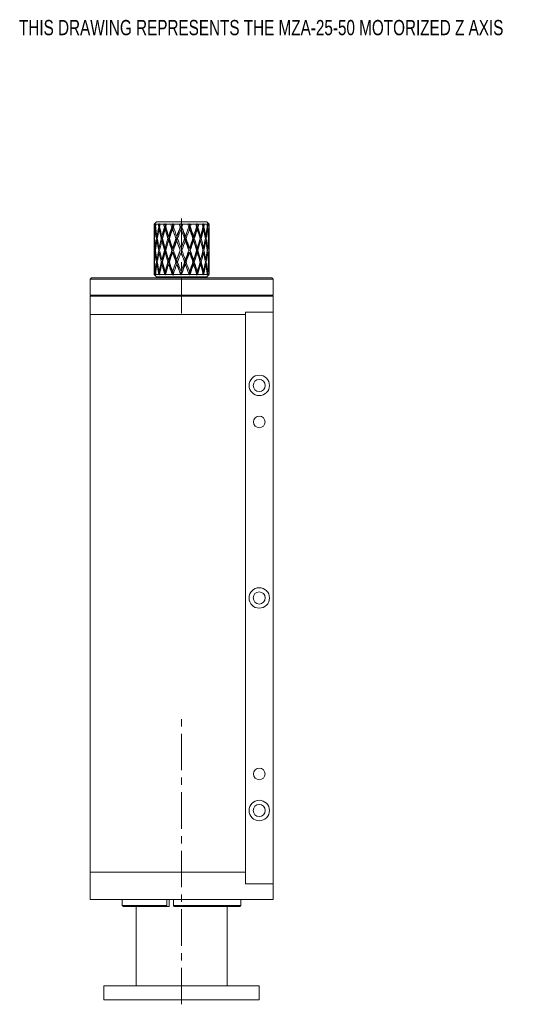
# Model space of a CAD drawing. Header units: inches. Extents: x 4.5 to 31.8, y 1.9 to 21.
# Tile 8 of 9: x 18.1 to 24.9, y 6.1 to 19.6. Entities that reach past the tile are written whole.
import ezdxf

# ---------------------------------------------------------------- set-up
doc = ezdxf.new("R2010")
doc.units = ezdxf.units.IN
doc.header["$MEASUREMENT"] = 0
doc.linetypes.add('CENTERX2', pattern=[0.8, 0.5, -0.1, 0.1, -0.1])
doc.styles.add('SLDTEXTSTYLE0', font='TXT', dxfattribs={"width": 0.75})

msp = doc.modelspace()

# ---------------------------------------------------------------- linework, layer by layer
at = {"color": 7, "linetype": 'CENTERX2', "lineweight": 0}
for p, q in [((20.277, 15.537), (20.277, 16.899)), ((20.277, 6.091), (20.277, 10.056))]:
    msp.add_line(p, q, dxfattribs=at)
at = {"color": 7, "linetype": 'Continuous', "lineweight": 15}
for p, q in [((19.906, 16.763), (19.902, 16.758)), ((19.906, 16.763), (19.902, 16.758)), ((19.912, 16.758), (19.902, 16.758)), ((19.902, 16.758), (19.902, 16.741)), ((19.902, 16.748), (19.902, 16.748)), ((19.933, 16.789), (19.906, 16.762)), ((19.912, 16.758), (19.92, 16.763)), ((19.912, 16.741), (19.912, 16.758)), ((19.912, 16.741), (19.918, 16.716)), ((19.918, 16.716), (19.914, 16.719)), ((19.916, 16.758), (19.92, 16.763)), ((19.919, 16.758), (19.916, 16.758)), ((19.918, 16.748), (19.924, 16.743)), ((19.918, 16.716), (19.924, 16.74)), ((19.924, 16.763), (19.919, 16.758)), ((19.924, 16.763), (19.924, 16.758)), ((19.958, 16.758), (19.924, 16.758)), ((19.924, 16.758), (19.924, 16.741)), ((19.933, 16.789), (20.068, 16.789)), ((19.958, 16.758), (19.968, 16.763)), ((19.958, 16.741), (19.958, 16.758)), ((19.958, 16.741), (19.965, 16.716)), ((19.965, 16.716), (19.962, 16.719)), ((19.965, 16.716), (19.974, 16.743)), ((19.966, 16.758), (19.968, 16.763)), ((19.971, 16.758), (19.966, 16.758)), ((19.968, 16.748), (19.974, 16.743)), ((19.974, 16.743), (19.969, 16.69)), ((19.976, 16.763), (19.971, 16.758)), ((19.976, 16.763), (19.974, 16.743)), ((19.974, 16.684), (19.974, 16.743)), ((19.976, 16.725), (19.974, 16.743)), ((19.976, 16.763), (19.98, 16.758)), ((20.034, 16.758), (19.98, 16.758)), ((19.98, 16.758), (19.98, 16.741)), ((20.054, 16.743), (20.026, 16.611)), ((20.034, 16.758), (20.047, 16.763)), ((20.034, 16.741), (20.034, 16.758)), ((20.034, 16.741), (20.043, 16.716)), ((20.043, 16.716), (20.041, 16.719)), ((20.043, 16.716), (20.054, 16.743)), ((20.047, 16.758), (20.047, 16.763)), ((20.052, 16.758), (20.047, 16.758)), ((20.05, 16.748), (20.054, 16.743)), ((20.058, 16.763), (20.052, 16.758)), ((20.058, 16.763), (20.054, 16.743)), ((20.054, 16.684), (20.054, 16.743)), ((20.059, 16.721), (20.054, 16.743)), ((20.058, 16.763), (20.066, 16.758)), ((20.134, 16.758), (20.066, 16.758)), ((20.066, 16.758), (20.066, 16.741)), ((20.068, 16.789), (20.62, 16.789)), ((20.155, 16.743), (20.109, 16.582)), ((20.134, 16.758), (20.148, 16.763)), ((20.134, 16.741), (20.134, 16.758)), ((20.134, 16.741), (20.143, 16.716)), ((20.143, 16.716), (20.142, 16.719)), ((20.143, 16.716), (20.155, 16.743)), ((20.149, 16.758), (20.148, 16.763)), ((20.156, 16.758), (20.149, 16.758)), ((20.153, 16.748), (20.155, 16.743)), ((20.161, 16.763), (20.155, 16.743)), ((20.155, 16.684), (20.155, 16.743)), ((20.163, 16.719), (20.155, 16.743)), ((20.161, 16.763), (20.156, 16.758)), ((20.161, 16.763), (20.172, 16.758)), ((20.248, 16.758), (20.172, 16.758)), ((20.172, 16.758), (20.172, 16.741)), ((20.268, 16.743), (20.213, 16.582)), ((20.248, 16.758), (20.261, 16.763)), ((20.248, 16.741), (20.248, 16.758)), ((20.257, 16.716), (20.268, 16.743)), ((20.257, 16.716), (20.257, 16.719)), ((20.265, 16.758), (20.261, 16.763)), ((20.268, 16.743), (20.261, 16.763)), ((20.272, 16.758), (20.265, 16.758)), ((20.275, 16.763), (20.268, 16.743)), ((20.268, 16.748), (20.268, 16.743)), ((20.324, 16.582), (20.268, 16.743)), ((20.28, 16.716), (20.268, 16.743)), ((20.268, 16.69), (20.268, 16.743)), ((20.275, 16.763), (20.272, 16.758)), ((20.275, 16.763), (20.288, 16.758)), ((20.28, 16.716), (20.279, 16.719)), ((20.365, 16.758), (20.288, 16.758)), ((20.288, 16.758), (20.288, 16.741)), ((20.383, 16.743), (20.324, 16.582)), ((20.365, 16.758), (20.376, 16.763)), ((20.365, 16.741), (20.365, 16.758)), ((20.373, 16.716), (20.383, 16.743)), ((20.373, 16.716), (20.374, 16.719)), ((20.381, 16.758), (20.376, 16.763)), ((20.383, 16.743), (20.376, 16.763)), ((20.388, 16.758), (20.381, 16.758)), ((20.39, 16.763), (20.383, 16.743)), ((20.385, 16.748), (20.383, 16.743)), ((20.383, 16.685), (20.383, 16.743)), ((20.43, 16.582), (20.383, 16.743)), ((20.394, 16.716), (20.383, 16.743)), ((20.39, 16.763), (20.388, 16.758)), ((20.39, 16.763), (20.403, 16.758)), ((20.394, 16.716), (20.395, 16.719)), ((20.474, 16.758), (20.403, 16.758)), ((20.403, 16.758), (20.403, 16.741)), ((20.474, 16.741), (20.474, 16.758)), ((20.486, 16.743), (20.48, 16.721)), ((20.487, 16.758), (20.482, 16.763)), ((20.486, 16.743), (20.482, 16.763)), ((20.486, 16.743), (20.49, 16.748)), ((20.486, 16.743), (20.486, 16.684)), ((20.486, 16.743), (20.498, 16.716)), ((20.519, 16.593), (20.486, 16.743)), ((20.493, 16.758), (20.487, 16.758)), ((20.493, 16.763), (20.506, 16.758)), ((20.493, 16.763), (20.493, 16.758)), ((20.498, 16.716), (20.506, 16.741)), ((20.499, 16.719), (20.498, 16.716)), ((20.563, 16.758), (20.506, 16.758)), ((20.506, 16.758), (20.506, 16.741)), ((20.563, 16.758), (20.567, 16.763)), ((20.563, 16.741), (20.563, 16.758)), ((20.573, 16.758), (20.567, 16.763)), ((20.569, 16.743), (20.567, 16.763)), ((20.569, 16.743), (20.567, 16.725)), ((20.569, 16.743), (20.575, 16.748)), ((20.569, 16.743), (20.569, 16.684)), ((20.577, 16.683), (20.569, 16.743)), ((20.569, 16.743), (20.579, 16.716)), ((20.577, 16.758), (20.573, 16.758)), ((20.576, 16.763), (20.587, 16.758)), ((20.576, 16.763), (20.577, 16.758)), ((20.579, 16.716), (20.587, 16.741)), ((20.582, 16.719), (20.579, 16.716)), ((20.624, 16.758), (20.587, 16.758)), ((20.587, 16.758), (20.587, 16.741)), ((20.647, 16.762), (20.62, 16.789)), ((20.629, 16.758), (20.624, 16.763)), ((20.624, 16.758), (20.624, 16.763)), ((20.624, 16.743), (20.624, 16.763)), ((20.624, 16.741), (20.624, 16.758)), ((20.631, 16.748), (20.624, 16.743)), ((20.624, 16.738), (20.624, 16.743)), ((20.624, 16.739), (20.624, 16.743)), ((20.624, 16.738), (20.624, 16.743)), ((20.631, 16.716), (20.624, 16.743)), ((20.625, 16.684), (20.624, 16.702)), ((20.624, 16.684), (20.624, 16.699)), ((20.628, 16.763), (20.637, 16.758)), ((20.628, 16.763), (20.632, 16.758)), ((20.632, 16.758), (20.629, 16.758)), ((20.631, 16.716), (20.637, 16.741)), ((20.631, 16.716), (20.634, 16.719)), ((20.651, 16.758), (20.637, 16.758)), ((20.637, 16.758), (20.637, 16.741)), ((20.647, 16.763), (20.651, 16.758)), ((20.647, 16.763), (20.652, 16.758)), ((20.651, 16.758), (20.647, 16.763)), ((20.651, 16.758), (20.647, 16.763)), ((20.652, 16.758), (20.651, 16.758)), ((20.651, 16.741), (20.651, 16.758)), ((20.652, 16.748), (20.651, 16.748)), ((20.651, 16.748), (20.651, 16.741)), ((20.651, 16.735), (20.651, 16.741)), ((20.651, 16.719), (20.652, 16.719)), ((19.902, 16.69), (19.902, 16.69)), ((19.902, 16.668), (19.902, 16.453)), ((19.907, 16.561), (19.904, 16.562)), ((19.905, 16.591), (19.908, 16.59)), ((19.918, 16.69), (19.924, 16.684)), ((19.924, 16.684), (19.924, 16.692)), ((19.924, 16.684), (19.927, 16.669)), ((19.944, 16.557), (19.934, 16.562)), ((19.939, 16.591), (19.948, 16.587)), ((19.944, 16.589), (19.946, 16.577)), ((19.968, 16.69), (19.974, 16.684)), ((19.974, 16.684), (20.012, 16.554)), ((20.012, 16.554), (19.998, 16.562)), ((20.006, 16.591), (20.019, 16.583)), ((20.012, 16.554), (20.014, 16.56)), ((20.05, 16.69), (20.054, 16.684)), ((20.054, 16.684), (20.098, 16.554)), ((20.109, 16.582), (20.065, 16.43)), ((20.098, 16.554), (20.09, 16.562)), ((20.098, 16.554), (20.109, 16.582)), ((20.099, 16.591), (20.109, 16.582)), ((20.109, 16.563), (20.109, 16.582)), ((20.112, 16.572), (20.109, 16.582)), ((20.109, 16.524), (20.109, 16.561)), ((20.153, 16.69), (20.155, 16.684)), ((20.155, 16.684), (20.203, 16.554)), ((20.213, 16.582), (20.161, 16.43)), ((20.203, 16.554), (20.199, 16.562)), ((20.203, 16.554), (20.213, 16.582)), ((20.21, 16.591), (20.213, 16.582)), ((20.213, 16.524), (20.213, 16.582)), ((20.221, 16.563), (20.213, 16.582)), ((20.324, 16.582), (20.269, 16.43)), ((20.314, 16.554), (20.324, 16.582)), ((20.314, 16.554), (20.316, 16.562)), ((20.327, 16.591), (20.324, 16.582)), ((20.324, 16.525), (20.324, 16.582)), ((20.377, 16.43), (20.324, 16.582)), ((20.335, 16.554), (20.324, 16.582)), ((20.335, 16.554), (20.338, 16.562)), ((20.427, 16.571), (20.43, 16.582)), ((20.439, 16.591), (20.43, 16.582)), ((20.43, 16.524), (20.43, 16.582)), ((20.476, 16.43), (20.43, 16.582)), ((20.441, 16.554), (20.43, 16.582)), ((20.441, 16.554), (20.486, 16.684)), ((20.441, 16.554), (20.449, 16.562)), ((20.486, 16.684), (20.49, 16.69)), ((20.522, 16.583), (20.536, 16.591)), ((20.528, 16.563), (20.531, 16.554)), ((20.531, 16.554), (20.569, 16.684)), ((20.544, 16.562), (20.531, 16.554)), ((20.569, 16.684), (20.575, 16.69)), ((20.607, 16.591), (20.597, 16.586)), ((20.6, 16.573), (20.603, 16.589)), ((20.601, 16.556), (20.612, 16.562)), ((20.617, 16.652), (20.624, 16.684)), ((20.631, 16.69), (20.624, 16.684)), ((20.646, 16.591), (20.641, 16.589)), ((20.643, 16.56), (20.647, 16.562)), ((20.652, 16.69), (20.65, 16.689)), ((20.652, 16.453), (20.652, 16.668)), ((19.902, 16.43), (19.902, 16.43)), ((19.905, 16.533), (19.909, 16.531)), ((19.924, 16.43), (19.918, 16.43)), ((19.939, 16.533), (19.95, 16.528)), ((19.981, 16.43), (19.968, 16.43)), ((19.977, 16.43), (19.979, 16.42)), ((20.006, 16.533), (20.021, 16.524)), ((20.015, 16.555), (20.01, 16.53)), ((20.021, 16.524), (20.021, 16.534)), ((20.021, 16.524), (20.056, 16.401)), ((20.065, 16.43), (20.05, 16.43)), ((20.099, 16.533), (20.109, 16.524)), ((20.109, 16.524), (20.151, 16.401)), ((20.161, 16.43), (20.153, 16.43)), ((20.21, 16.533), (20.213, 16.524)), ((20.213, 16.524), (20.258, 16.401)), ((20.269, 16.43), (20.268, 16.43)), ((20.377, 16.43), (20.385, 16.43)), ((20.388, 16.401), (20.43, 16.524)), ((20.439, 16.533), (20.43, 16.524)), ((20.476, 16.43), (20.49, 16.43)), ((20.485, 16.401), (20.522, 16.524)), ((20.522, 16.539), (20.522, 16.524)), ((20.522, 16.524), (20.536, 16.533)), ((20.533, 16.531), (20.527, 16.558)), ((20.562, 16.43), (20.575, 16.43)), ((20.565, 16.416), (20.568, 16.43)), ((20.607, 16.533), (20.595, 16.527)), ((20.595, 16.527), (20.595, 16.528)), ((20.623, 16.43), (20.631, 16.43)), ((20.646, 16.533), (20.641, 16.531)), ((20.651, 16.43), (20.652, 16.43)), ((19.902, 16.372), (19.902, 16.372)), ((19.902, 16.349), (19.902, 16.134)), ((19.921, 16.401), (19.915, 16.401)), ((19.924, 16.372), (19.918, 16.372)), ((19.975, 16.401), (19.962, 16.401)), ((19.981, 16.372), (19.968, 16.372)), ((19.979, 16.381), (19.977, 16.372)), ((20.056, 16.401), (20.021, 16.278)), ((20.056, 16.401), (20.041, 16.401)), ((20.065, 16.372), (20.05, 16.372)), ((20.065, 16.372), (20.109, 16.219)), ((20.151, 16.401), (20.109, 16.278)), ((20.151, 16.401), (20.143, 16.401)), ((20.161, 16.372), (20.153, 16.372)), ((20.161, 16.372), (20.213, 16.219)), ((20.258, 16.401), (20.213, 16.278)), ((20.258, 16.401), (20.258, 16.401)), ((20.269, 16.372), (20.268, 16.372)), ((20.269, 16.372), (20.324, 16.219)), ((20.324, 16.219), (20.377, 16.372)), ((20.377, 16.372), (20.385, 16.372)), ((20.43, 16.278), (20.388, 16.401)), ((20.388, 16.401), (20.395, 16.401)), ((20.43, 16.219), (20.476, 16.372)), ((20.476, 16.372), (20.49, 16.372)), ((20.522, 16.278), (20.485, 16.401)), ((20.485, 16.401), (20.499, 16.401)), ((20.562, 16.372), (20.575, 16.372)), ((20.568, 16.372), (20.565, 16.386)), ((20.568, 16.401), (20.581, 16.401)), ((20.623, 16.372), (20.631, 16.372)), ((20.627, 16.401), (20.634, 16.401)), ((20.651, 16.401), (20.652, 16.401)), ((20.651, 16.372), (20.652, 16.372)), ((20.652, 16.134), (20.652, 16.349)), ((19.904, 16.24), (19.907, 16.241)), ((19.909, 16.27), (19.905, 16.269)), ((19.908, 16.212), (19.905, 16.21)), ((19.934, 16.24), (19.944, 16.245)), ((19.95, 16.274), (19.939, 16.269)), ((19.948, 16.215), (19.939, 16.21)), ((19.946, 16.224), (19.944, 16.213)), ((20.012, 16.248), (19.974, 16.118)), ((19.998, 16.24), (20.012, 16.248)), ((20.021, 16.278), (20.006, 16.269)), ((20.019, 16.218), (20.006, 16.21)), ((20.01, 16.271), (20.015, 16.246)), ((20.014, 16.242), (20.012, 16.248)), ((20.021, 16.268), (20.021, 16.278)), ((20.026, 16.191), (20.053, 16.063)), ((20.098, 16.248), (20.054, 16.118)), ((20.09, 16.24), (20.098, 16.248)), ((20.109, 16.219), (20.098, 16.248)), ((20.109, 16.278), (20.099, 16.269)), ((20.109, 16.219), (20.099, 16.21)), ((20.109, 16.24), (20.109, 16.278)), ((20.109, 16.219), (20.109, 16.239)), ((20.109, 16.219), (20.112, 16.23)), ((20.109, 16.219), (20.154, 16.063)), ((20.203, 16.248), (20.155, 16.118)), ((20.199, 16.24), (20.203, 16.248)), ((20.213, 16.219), (20.203, 16.248)), ((20.213, 16.278), (20.21, 16.269)), ((20.213, 16.219), (20.21, 16.21)), ((20.213, 16.219), (20.213, 16.278)), ((20.213, 16.219), (20.221, 16.239)), ((20.213, 16.219), (20.267, 16.063)), ((20.27, 16.063), (20.324, 16.219)), ((20.324, 16.219), (20.314, 16.248)), ((20.316, 16.24), (20.314, 16.248)), ((20.324, 16.219), (20.324, 16.276)), ((20.324, 16.219), (20.335, 16.248)), ((20.324, 16.219), (20.327, 16.21)), ((20.324, 16.219), (20.381, 16.063)), ((20.338, 16.24), (20.335, 16.248)), ((20.384, 16.063), (20.43, 16.219)), ((20.43, 16.219), (20.427, 16.231)), ((20.43, 16.219), (20.43, 16.278)), ((20.43, 16.278), (20.439, 16.269)), ((20.43, 16.219), (20.441, 16.248)), ((20.43, 16.219), (20.439, 16.21)), ((20.449, 16.24), (20.441, 16.248)), ((20.486, 16.118), (20.441, 16.248)), ((20.487, 16.063), (20.519, 16.208)), ((20.522, 16.278), (20.522, 16.263)), ((20.536, 16.269), (20.522, 16.278)), ((20.536, 16.21), (20.522, 16.219)), ((20.527, 16.244), (20.533, 16.271)), ((20.531, 16.248), (20.528, 16.238)), ((20.531, 16.248), (20.544, 16.24)), ((20.569, 16.118), (20.531, 16.248)), ((20.595, 16.275), (20.607, 16.269)), ((20.595, 16.274), (20.595, 16.275)), ((20.597, 16.215), (20.607, 16.21)), ((20.603, 16.212), (20.6, 16.229)), ((20.612, 16.24), (20.601, 16.245)), ((20.641, 16.271), (20.646, 16.269)), ((20.641, 16.212), (20.646, 16.21)), ((20.647, 16.24), (20.643, 16.241)), ((19.042, 16.022), (19.027, 16.007)), ((19.042, 16.022), (21.512, 16.022)), ((19.902, 16.112), (19.902, 16.112)), ((19.903, 16.069), (19.902, 16.071)), ((19.902, 16.071), (19.913, 16.071)), ((19.903, 16.069), (19.906, 16.066)), ((19.906, 16.066), (19.933, 16.039)), ((19.909, 16.063), (19.909, 16.064)), ((19.913, 16.071), (19.914, 16.069)), ((19.914, 16.083), (19.918, 16.085)), ((19.918, 16.085), (19.914, 16.069)), ((19.923, 16.064), (19.914, 16.069)), ((19.924, 16.118), (19.918, 16.112)), ((19.923, 16.064), (19.918, 16.085)), ((19.924, 16.069), (19.922, 16.071)), ((19.922, 16.071), (19.96, 16.071)), ((19.923, 16.064), (19.924, 16.063)), ((19.927, 16.132), (19.924, 16.118)), ((19.924, 16.109), (19.924, 16.118)), ((19.924, 16.069), (19.924, 16.064)), ((19.924, 16.064), (19.924, 16.063)), ((19.925, 16.063), (19.924, 16.064)), ((19.925, 16.063), (19.924, 16.064)), ((19.924, 16.064), (19.924, 16.064)), ((20.62, 16.039), (19.933, 16.039)), ((19.965, 16.085), (19.96, 16.069)), ((19.96, 16.071), (19.96, 16.069)), ((19.972, 16.064), (19.96, 16.069)), ((19.962, 16.083), (19.965, 16.085)), ((19.972, 16.064), (19.965, 16.085)), ((19.974, 16.118), (19.968, 16.112)), ((19.969, 16.112), (19.974, 16.063)), ((19.972, 16.064), (19.974, 16.063)), ((19.974, 16.064), (19.974, 16.118)), ((19.974, 16.064), (19.974, 16.063)), ((19.975, 16.063), (19.974, 16.064)), ((19.975, 16.064), (19.976, 16.076)), ((19.979, 16.069), (19.975, 16.064)), ((19.975, 16.063), (19.975, 16.064)), ((19.979, 16.069), (19.978, 16.071)), ((19.978, 16.071), (20.037, 16.071)), ((20.043, 16.085), (20.037, 16.069)), ((20.037, 16.071), (20.037, 16.069)), ((20.052, 16.064), (20.037, 16.069)), ((20.037, 16.039), (20.037, 16.022)), ((20.041, 16.083), (20.043, 16.085)), ((20.052, 16.064), (20.043, 16.085)), ((20.054, 16.118), (20.05, 16.112)), ((20.052, 16.064), (20.053, 16.063)), ((20.054, 16.064), (20.053, 16.063)), ((20.054, 16.064), (20.054, 16.118)), ((20.055, 16.063), (20.054, 16.064)), ((20.055, 16.064), (20.059, 16.08)), ((20.064, 16.069), (20.055, 16.064)), ((20.055, 16.063), (20.055, 16.064)), ((20.064, 16.069), (20.062, 16.071)), ((20.062, 16.071), (20.138, 16.071)), ((20.143, 16.085), (20.138, 16.069)), ((20.138, 16.071), (20.138, 16.069)), ((20.153, 16.064), (20.138, 16.069)), ((20.142, 16.083), (20.143, 16.085)), ((20.153, 16.064), (20.143, 16.085)), ((20.155, 16.118), (20.153, 16.112)), ((20.153, 16.064), (20.154, 16.063)), ((20.155, 16.064), (20.154, 16.063)), ((20.155, 16.064), (20.155, 16.118)), ((20.157, 16.063), (20.155, 16.064)), ((20.157, 16.064), (20.163, 16.082)), ((20.157, 16.063), (20.157, 16.064)), ((20.169, 16.069), (20.168, 16.071)), ((20.168, 16.071), (20.252, 16.071)), ((20.252, 16.071), (20.252, 16.069)), ((20.266, 16.064), (20.252, 16.069)), ((20.266, 16.064), (20.257, 16.085)), ((20.257, 16.083), (20.257, 16.085)), ((20.266, 16.064), (20.267, 16.063)), ((20.268, 16.064), (20.267, 16.063)), ((20.268, 16.064), (20.268, 16.112)), ((20.27, 16.063), (20.268, 16.064)), ((20.27, 16.063), (20.271, 16.064)), ((20.271, 16.064), (20.28, 16.085)), ((20.285, 16.069), (20.271, 16.064)), ((20.279, 16.083), (20.28, 16.085)), ((20.285, 16.069), (20.284, 16.071)), ((20.284, 16.071), (20.369, 16.071)), ((20.369, 16.071), (20.368, 16.069)), ((20.381, 16.064), (20.368, 16.069)), ((20.381, 16.064), (20.373, 16.085)), ((20.374, 16.083), (20.373, 16.085)), ((20.381, 16.064), (20.381, 16.063)), ((20.383, 16.064), (20.381, 16.063)), ((20.383, 16.064), (20.383, 16.117)), ((20.384, 16.063), (20.383, 16.064)), ((20.384, 16.063), (20.385, 16.064)), ((20.385, 16.064), (20.394, 16.085)), ((20.4, 16.069), (20.385, 16.064)), ((20.395, 16.083), (20.394, 16.085)), ((20.4, 16.069), (20.4, 16.071)), ((20.4, 16.071), (20.477, 16.071)), ((20.477, 16.071), (20.476, 16.069)), ((20.48, 16.081), (20.485, 16.064)), ((20.485, 16.064), (20.485, 16.063)), ((20.486, 16.064), (20.485, 16.063)), ((20.49, 16.112), (20.486, 16.118)), ((20.486, 16.118), (20.486, 16.064)), ((20.487, 16.063), (20.486, 16.064)), ((20.487, 16.063), (20.488, 16.064)), ((20.498, 16.085), (20.488, 16.064)), ((20.503, 16.069), (20.488, 16.064)), ((20.498, 16.085), (20.499, 16.083)), ((20.503, 16.069), (20.498, 16.085)), ((20.503, 16.069), (20.503, 16.071)), ((20.503, 16.071), (20.565, 16.071)), ((20.517, 16.022), (20.517, 16.039)), ((20.565, 16.071), (20.564, 16.069)), ((20.569, 16.064), (20.564, 16.069)), ((20.567, 16.077), (20.569, 16.064)), ((20.569, 16.064), (20.568, 16.063)), ((20.569, 16.064), (20.568, 16.063)), ((20.569, 16.118), (20.569, 16.064)), ((20.575, 16.112), (20.569, 16.118)), ((20.57, 16.063), (20.569, 16.064)), ((20.57, 16.063), (20.577, 16.119)), ((20.57, 16.063), (20.571, 16.064)), ((20.579, 16.085), (20.571, 16.064)), ((20.584, 16.069), (20.571, 16.064)), ((20.579, 16.085), (20.582, 16.083)), ((20.584, 16.069), (20.579, 16.085)), ((20.584, 16.069), (20.584, 16.071)), ((20.584, 16.071), (20.625, 16.071)), ((20.624, 16.118), (20.617, 16.15)), ((20.62, 16.039), (20.648, 16.066)), ((20.624, 16.064), (20.623, 16.063)), ((20.624, 16.064), (20.623, 16.063)), ((20.624, 16.118), (20.631, 16.112)), ((20.624, 16.102), (20.624, 16.118)), ((20.624, 16.1), (20.625, 16.117)), ((20.625, 16.071), (20.624, 16.069)), ((20.624, 16.064), (20.624, 16.07)), ((20.624, 16.064), (20.624, 16.07)), ((20.624, 16.063), (20.624, 16.07)), ((20.624, 16.064), (20.624, 16.069)), ((20.624, 16.063), (20.624, 16.064)), ((20.624, 16.063), (20.625, 16.064)), ((20.625, 16.064), (20.631, 16.085)), ((20.635, 16.069), (20.625, 16.064)), ((20.634, 16.083), (20.631, 16.085)), ((20.635, 16.069), (20.631, 16.085)), ((20.635, 16.069), (20.636, 16.071)), ((20.636, 16.071), (20.651, 16.071)), ((20.645, 16.064), (20.644, 16.063)), ((20.645, 16.064), (20.644, 16.063)), ((20.644, 16.063), (20.645, 16.064)), ((20.644, 16.063), (20.645, 16.064)), ((20.645, 16.064), (20.65, 16.069)), ((20.65, 16.069), (20.645, 16.064)), ((20.645, 16.064), (20.645, 16.064)), ((20.65, 16.113), (20.652, 16.112)), ((20.651, 16.071), (20.65, 16.069)), ((20.65, 16.069), (20.652, 16.071)), ((20.652, 16.083), (20.651, 16.083)), ((21.527, 16.007), (21.512, 16.022)), ((19.027, 16.007), (19.027, 15.787)), ((21.527, 16.007), (19.027, 16.007)), ((21.527, 15.787), (21.527, 16.007)), ((19.027, 15.787), (19.042, 15.772)), ((19.027, 15.787), (21.527, 15.787)), ((19.027, 15.522), (19.027, 15.772)), ((19.027, 15.772), (19.651, 15.772)), ((20.902, 15.772), (19.651, 15.772)), ((20.903, 15.772), (21.527, 15.772)), ((21.512, 15.772), (21.527, 15.787)), ((21.527, 15.772), (21.527, 15.553)), ((19.027, 7.897), (19.027, 15.522)), ((21.152, 15.522), (19.027, 15.522)), ((21.152, 7.74), (21.152, 15.553)), ((21.152, 15.553), (21.527, 15.553)), ((21.527, 7.74), (21.527, 15.553)), ((19.027, 7.522), (19.027, 7.897)), ((19.027, 7.897), (21.152, 7.897)), ((21.152, 7.74), (21.527, 7.74)), ((21.527, 7.74), (21.527, 7.522)), ((21.527, 7.522), (19.027, 7.522)), ((19.465, 7.522), (19.465, 7.442)), ((19.465, 7.442), (19.48, 7.427)), ((19.465, 7.442), (20.074, 7.442)), ((20.077, 7.427), (19.48, 7.427)), ((19.655, 7.427), (19.655, 6.341)), ((20.074, 7.442), (20.074, 7.522)), ((20.074, 7.442), (20.077, 7.427)), ((20.106, 7.427), (20.077, 7.427)), ((20.106, 7.427), (20.106, 7.522)), ((20.166, 7.442), (20.166, 7.522)), ((20.166, 7.442), (21.088, 7.442)), ((20.169, 7.427), (20.166, 7.442)), ((21.073, 7.427), (20.169, 7.427)), ((20.899, 6.341), (20.899, 7.427)), ((21.073, 7.427), (21.088, 7.442)), ((21.088, 7.442), (21.088, 7.522)), ((19.214, 6.341), (19.214, 6.152)), ((20.277, 6.341), (19.214, 6.341)), ((21.339, 6.341), (20.277, 6.341)), ((21.339, 6.152), (21.339, 6.341)), ((20.277, 6.152), (19.214, 6.152)), ((21.339, 6.152), (20.277, 6.152))]:
    msp.add_line(p, q, dxfattribs=at)
for centre, radius in [((21.339, 14.553), 0.14), ((21.339, 14.553), 0.083), ((21.339, 14.053), 0.079), ((21.339, 11.647), 0.14), ((21.339, 11.647), 0.083), ((21.339, 9.24), 0.079), ((21.339, 8.74), 0.14), ((21.339, 8.74), 0.083)]:
    msp.add_circle(centre, radius, dxfattribs=at)
for centre, major_axis, ratio, start_param, end_param in [((20.277, 16.43), (-0.14, 1.029), 0.338024, 1.200902, 1.2107), ((20.277, 16.372), (-0.14, 1.029), 0.338024, 1.157652, 1.180858), ((20.277, 16.43), (-0.122, 1.029), 0.344301, 1.245542, 1.372779), ((20.277, 16.43), (-0.01, 1.03), 0.363851, 1.28306, 1.410297), ((20.277, 16.372), (-0.233, 1.028), 0.285752, 1.138909, 1.162115), ((20.277, 16.43), (-0.233, 1.028), 0.285752, 1.18216, 1.191958), ((20.277, 16.43), (-0.01, 1.03), 0.363851, 1.243419, 1.253217), ((20.277, 16.372), (-0.01, 1.03), 0.363851, 1.200168, 1.223374), ((20.277, 16.43), (-0.233, 1.028), 0.285752, 1.221801, 1.349038), ((20.277, 16.43), (0.122, 1.029), 0.344301, 1.327418, 1.454654), ((20.277, 16.372), (-0.312, 1.028), 0.202687, 1.142223, 1.165429), ((20.277, 16.43), (-0.312, 1.028), 0.202687, 1.185474, 1.195272), ((20.277, 16.43), (0.122, 1.029), 0.344301, 1.287776, 1.297575), ((20.277, 16.372), (0.122, 1.029), 0.344301, 1.244526, 1.267732), ((20.277, 16.43), (-0.312, 1.028), 0.202687, 1.225115, 1.352352), ((20.277, 16.43), (0.233, 1.028), 0.285752, 1.351159, 1.478396), ((20.277, 16.372), (-0.358, 1.03), 0.107363, 1.166239, 1.189445), ((20.277, 16.43), (-0.358, 1.03), 0.107363, 1.209489, 1.219288), ((20.277, 16.43), (0.233, 1.028), 0.285752, 1.311517, 1.321316), ((20.277, 16.372), (0.233, 1.028), 0.285752, 1.268267, 1.291473), ((20.277, 16.43), (-0.358, 1.03), 0.107363, 1.249131, 1.376367), ((20.277, 16.43), (0.312, 1.028), 0.202687, 1.347845, 1.475082), ((20.277, 16.372), (-0.375, 1.03), 0.007201, 1.200968, 1.224174), ((20.277, 16.43), (-0.375, 1.03), 0.007201, 1.244218, 1.254016), ((20.277, 16.43), (0.312, 1.028), 0.202687, 1.308203, 1.318002), ((20.277, 16.372), (0.312, 1.028), 0.202687, 1.264953, 1.288159), ((20.277, 16.43), (-0.375, 1.03), 0.007201, 1.283859, 1.411096), ((20.277, 16.43), (0.358, 1.03), 0.107363, 1.323829, 1.451066), ((20.277, 16.372), (-0.362, 1.03), 0.093246, 5.023578, 5.046784), ((20.277, 16.43), (-0.362, 1.03), 0.093246, 4.993735, 5.003533), ((20.277, 16.43), (0.358, 1.03), 0.107363, 1.284188, 1.293986), ((20.277, 16.372), (0.358, 1.03), 0.107363, 1.240938, 1.264144), ((20.277, 16.43), (-0.362, 1.03), 0.093246, 4.836655, 4.963892), ((20.277, 16.43), (0.375, 1.03), 0.007201, 1.289101, 1.416337), ((20.277, 16.372), (-0.32, 1.029), 0.189619, 4.997409, 5.020615), ((20.277, 16.43), (-0.32, 1.029), 0.189619, 4.967566, 4.977365), ((20.277, 16.43), (0.375, 1.03), 0.007201, 1.249459, 1.259258), ((20.277, 16.372), (0.375, 1.03), 0.007201, 1.206209, 1.229415), ((20.277, 16.43), (-0.32, 1.029), 0.189619, 4.810487, 4.937723), ((20.277, 16.43), (0.362, 1.03), 0.093246, 4.902282, 5.029519), ((20.277, 16.372), (-0.246, 1.028), 0.275062, 4.990592, 5.013797), ((20.277, 16.43), (-0.246, 1.028), 0.275062, 4.960749, 4.970547), ((20.277, 16.43), (0.362, 1.03), 0.093246, 5.059362, 5.06916), ((20.277, 16.372), (0.362, 1.03), 0.093246, 5.089205, 5.11241), ((20.277, 16.43), (-0.246, 1.028), 0.275062, 4.803669, 4.930906), ((20.277, 16.43), (0.32, 1.029), 0.189619, 4.928451, 5.055687), ((20.277, 16.372), (-0.14, 1.029), 0.338024, 5.010455, 5.03366), ((20.277, 16.43), (-0.14, 1.029), 0.338024, 4.980612, 4.99041), ((20.277, 16.43), (0.32, 1.029), 0.189619, 5.08553, 5.095329), ((20.277, 16.372), (0.32, 1.029), 0.189619, 5.115373, 5.138579), ((20.277, 16.43), (-0.14, 1.029), 0.338024, 4.823532, 4.950769), ((20.277, 16.43), (0.246, 1.028), 0.275062, 4.935268, 5.062505), ((20.277, 16.372), (-0.01, 1.03), 0.363851, 5.052971, 5.076177), ((20.277, 16.43), (-0.01, 1.03), 0.363851, 5.023128, 5.032927), ((20.277, 16.43), (0.246, 1.028), 0.275062, 5.092348, 5.102146), ((20.277, 16.372), (0.246, 1.028), 0.275062, 5.122191, 5.145397), ((20.277, 16.43), (-0.01, 1.03), 0.363851, 4.866049, 4.993285), ((20.277, 16.43), (0.14, 1.029), 0.338024, 4.915405, 5.042642), ((20.277, 16.43), (0.122, 1.029), 0.344301, 5.067486, 5.077284), ((20.277, 16.372), (0.122, 1.029), 0.344301, 5.097329, 5.120535), ((20.277, 16.372), (0.14, 1.029), 0.338024, 5.102328, 5.125534), ((20.277, 16.43), (0.122, 1.029), 0.344301, 5.008206, 5.037643), ((20.277, 16.43), (0.14, 1.029), 0.338024, 5.072485, 5.082283), ((20.277, 16.43), (-0.01, 1.03), 0.363851, 1.439033, 1.567376), ((20.277, 16.372), (-0.122, 1.029), 0.344301, 1.215699, 1.238107), ((20.277, 16.372), (-0.01, 1.03), 0.363851, 1.253217, 1.381561), ((20.277, 16.43), (-0.122, 1.029), 0.344301, 1.401515, 1.529859), ((20.277, 16.372), (-0.233, 1.028), 0.285752, 1.191958, 1.320302), ((20.277, 16.43), (0.122, 1.029), 0.344301, 1.48339, 1.611734), ((20.277, 16.372), (0.122, 1.029), 0.344301, 1.297575, 1.425919), ((20.277, 16.43), (-0.233, 1.028), 0.285752, 1.377774, 1.506117), ((20.277, 16.372), (-0.312, 1.028), 0.202687, 1.195272, 1.323616), ((20.277, 16.43), (0.233, 1.028), 0.285752, 1.507131, 1.635475), ((20.277, 16.372), (0.233, 1.028), 0.285752, 1.321316, 1.44966), ((20.277, 16.43), (-0.312, 1.028), 0.202687, 1.381088, 1.509431), ((20.277, 16.372), (-0.358, 1.03), 0.107363, 1.219288, 1.347632), ((20.277, 16.43), (0.312, 1.028), 0.202687, 1.503817, 1.632161), ((20.277, 16.372), (0.312, 1.028), 0.202687, 1.318002, 1.446346), ((20.277, 16.43), (-0.358, 1.03), 0.107363, 1.405103, 1.533447), ((20.277, 16.372), (-0.375, 1.03), 0.007201, 1.254016, 1.38236), ((20.277, 16.43), (0.358, 1.03), 0.107363, 1.479802, 1.608146), ((20.277, 16.372), (0.358, 1.03), 0.107363, 1.293986, 1.42233), ((20.277, 16.43), (-0.375, 1.03), 0.007201, 1.439832, 1.568176), ((20.277, 16.372), (-0.362, 1.03), 0.093246, 4.865391, 4.993735), ((20.277, 16.43), (0.375, 1.03), 0.007201, 1.445073, 1.573417), ((20.277, 16.372), (0.375, 1.03), 0.007201, 1.259258, 1.387601), ((20.277, 16.43), (-0.362, 1.03), 0.093246, 4.679576, 4.807919), ((20.277, 16.372), (-0.32, 1.029), 0.189619, 4.839222, 4.967566), ((20.277, 16.43), (0.362, 1.03), 0.093246, 4.745202, 4.873546), ((20.277, 16.372), (0.362, 1.03), 0.093246, 4.931018, 5.059362), ((20.277, 16.43), (-0.32, 1.029), 0.189619, 4.653407, 4.781751), ((20.277, 16.372), (-0.246, 1.028), 0.275062, 4.832405, 4.960749), ((20.277, 16.43), (0.32, 1.029), 0.189619, 4.771371, 4.899715), ((20.277, 16.372), (0.32, 1.029), 0.189619, 4.957186, 5.08553), ((20.277, 16.43), (-0.246, 1.028), 0.275062, 4.646589, 4.774933), ((20.277, 16.372), (-0.14, 1.029), 0.338024, 4.852268, 4.980612), ((20.277, 16.43), (0.246, 1.028), 0.275062, 4.778189, 4.906532), ((20.277, 16.372), (0.246, 1.028), 0.275062, 4.964004, 5.092348), ((20.277, 16.43), (-0.14, 1.029), 0.338024, 4.666452, 4.794796), ((20.277, 16.372), (-0.01, 1.03), 0.363851, 4.894784, 5.023128), ((20.277, 16.43), (0.14, 1.029), 0.338024, 4.758326, 4.886669), ((20.277, 16.372), (0.14, 1.029), 0.338024, 4.944141, 5.072485), ((20.277, 16.43), (-0.01, 1.03), 0.363851, 4.708969, 4.837313), ((20.277, 16.372), (0.122, 1.029), 0.344301, 5.045079, 5.067486), ((20.277, 16.372), (-0.01, 1.03), 0.363851, 1.410297, 1.538994), ((20.277, 16.372), (-0.122, 1.029), 0.344301, 1.372779, 1.501477), ((20.277, 16.372), (0.122, 1.029), 0.344301, 1.454654, 1.583352), ((20.277, 16.372), (-0.233, 1.028), 0.285752, 1.349038, 1.477736), ((20.277, 16.372), (0.233, 1.028), 0.285752, 1.478396, 1.607093), ((20.277, 16.372), (-0.312, 1.028), 0.202687, 1.352352, 1.48105), ((20.277, 16.372), (0.312, 1.028), 0.202687, 1.475082, 1.603779), ((20.277, 16.372), (-0.358, 1.03), 0.107363, 1.376367, 1.505065), ((20.277, 16.372), (0.358, 1.03), 0.107363, 1.451066, 1.579764), ((20.277, 16.372), (-0.375, 1.03), 0.007201, 1.411096, 1.539794), ((20.277, 16.372), (0.375, 1.03), 0.007201, 1.416337, 1.545035), ((20.277, 16.372), (-0.362, 1.03), 0.093246, 4.707957, 4.836655), ((20.277, 16.372), (0.362, 1.03), 0.093246, 4.773584, 4.902282), ((20.277, 16.372), (-0.32, 1.029), 0.189619, 4.681789, 4.810487), ((20.277, 16.372), (0.32, 1.029), 0.189619, 4.799753, 4.928451), ((20.277, 16.372), (-0.246, 1.028), 0.275062, 4.674971, 4.803669), ((20.277, 16.372), (0.246, 1.028), 0.275062, 4.80657, 4.935268), ((20.277, 16.372), (-0.14, 1.029), 0.338024, 4.694834, 4.823532), ((20.277, 16.372), (0.14, 1.029), 0.338024, 4.786707, 4.915405), ((20.277, 16.372), (-0.01, 1.03), 0.363851, 4.737351, 4.866049), ((20.277, 16.372), (0.01, 1.03), 0.363851, 4.744191, 4.772596), ((20.277, 16.43), (0.01, 1.03), 0.363851, 4.715809, 4.738216), ((20.277, 16.372), (0.01, 1.03), 0.363851, 1.574216, 1.70256), ((20.277, 16.43), (0.01, 1.03), 0.363851, 1.602598, 1.731296), ((20.277, 16.43), (0.122, 1.029), 0.344301, 1.640116, 1.768814), ((20.277, 16.372), (0.122, 1.029), 0.344301, 1.611734, 1.740078), ((20.277, 16.372), (-0.122, 1.029), 0.344301, 1.529859, 1.658202), ((20.277, 16.43), (-0.122, 1.029), 0.344301, 1.55824, 1.686938), ((20.277, 16.43), (0.233, 1.028), 0.285752, 1.663857, 1.792555), ((20.277, 16.372), (0.233, 1.028), 0.285752, 1.635475, 1.763819), ((20.277, 16.372), (-0.233, 1.028), 0.285752, 1.506117, 1.634461), ((20.277, 16.43), (-0.233, 1.028), 0.285752, 1.534499, 1.663197), ((20.277, 16.43), (0.312, 1.028), 0.202687, 1.660543, 1.789241), ((20.277, 16.372), (0.312, 1.028), 0.202687, 1.632161, 1.760505), ((20.277, 16.372), (-0.312, 1.028), 0.202687, 1.509431, 1.637775), ((20.277, 16.43), (-0.312, 1.028), 0.202687, 1.537813, 1.666511), ((20.277, 16.43), (0.358, 1.03), 0.107363, 1.636528, 1.765225), ((20.277, 16.372), (0.358, 1.03), 0.107363, 1.608146, 1.73649), ((20.277, 16.372), (-0.358, 1.03), 0.107363, 1.533447, 1.661791), ((20.277, 16.43), (-0.358, 1.03), 0.107363, 1.561829, 1.690527), ((20.277, 16.43), (0.375, 1.03), 0.007201, 1.601799, 1.730497), ((20.277, 16.372), (0.375, 1.03), 0.007201, 1.573417, 1.701761), ((20.277, 16.372), (-0.375, 1.03), 0.007201, 1.568176, 1.69652), ((20.277, 16.43), (-0.375, 1.03), 0.007201, 1.596558, 1.725255), ((20.277, 16.43), (0.362, 1.03), 0.093246, 4.588123, 4.71682), ((20.277, 16.372), (0.362, 1.03), 0.093246, 4.616858, 4.745202), ((20.277, 16.372), (-0.362, 1.03), 0.093246, 4.551232, 4.679576), ((20.277, 16.43), (-0.362, 1.03), 0.093246, 4.522496, 4.651194), ((20.277, 16.43), (0.32, 1.029), 0.189619, 4.614291, 4.742989), ((20.277, 16.372), (0.32, 1.029), 0.189619, 4.643027, 4.771371), ((20.277, 16.372), (-0.32, 1.029), 0.189619, 4.525063, 4.653407), ((20.277, 16.43), (-0.32, 1.029), 0.189619, 4.496327, 4.625025), ((20.277, 16.43), (0.246, 1.028), 0.275062, 4.621109, 4.749807), ((20.277, 16.372), (0.246, 1.028), 0.275062, 4.649845, 4.778189), ((20.277, 16.372), (-0.246, 1.028), 0.275062, 4.518246, 4.646589), ((20.277, 16.43), (-0.246, 1.028), 0.275062, 4.48951, 4.618208), ((20.277, 16.43), (0.14, 1.029), 0.338024, 4.601246, 4.729944), ((20.277, 16.372), (0.14, 1.029), 0.338024, 4.629982, 4.758326), ((20.277, 16.372), (-0.14, 1.029), 0.338024, 4.538109, 4.666452), ((20.277, 16.43), (-0.14, 1.029), 0.338024, 4.509373, 4.638071), ((20.277, 16.43), (0.01, 1.03), 0.363851, 4.558729, 4.687427), ((20.277, 16.372), (0.01, 1.03), 0.363851, 4.587465, 4.715809), ((20.277, 16.43), (-0.01, 1.03), 0.363851, 4.652182, 4.680587), ((20.277, 16.372), (-0.01, 1.03), 0.363851, 4.686562, 4.708969), ((20.277, 16.372), (0.122, 1.029), 0.344301, 1.768814, 1.89605), ((20.277, 16.372), (0.01, 1.03), 0.363851, 1.731296, 1.858533), ((20.277, 16.43), (0.01, 1.03), 0.363851, 1.760032, 1.888376), ((20.277, 16.43), (0.233, 1.028), 0.285752, 1.821291, 1.949635), ((20.277, 16.372), (0.233, 1.028), 0.285752, 1.792555, 1.919792), ((20.277, 16.372), (-0.122, 1.029), 0.344301, 1.686938, 1.814175), ((20.277, 16.43), (-0.122, 1.029), 0.344301, 1.715674, 1.844018), ((20.277, 16.43), (0.312, 1.028), 0.202687, 1.817977, 1.946321), ((20.277, 16.372), (0.312, 1.028), 0.202687, 1.789241, 1.916478), ((20.277, 16.372), (-0.233, 1.028), 0.285752, 1.663197, 1.790434), ((20.277, 16.43), (-0.233, 1.028), 0.285752, 1.691933, 1.820277), ((20.277, 16.43), (0.358, 1.03), 0.107363, 1.793961, 1.922305), ((20.277, 16.372), (0.358, 1.03), 0.107363, 1.765225, 1.892462), ((20.277, 16.372), (-0.312, 1.028), 0.202687, 1.666511, 1.793748), ((20.277, 16.43), (-0.312, 1.028), 0.202687, 1.695247, 1.823591), ((20.277, 16.43), (0.375, 1.03), 0.007201, 1.759232, 1.887576), ((20.277, 16.372), (0.375, 1.03), 0.007201, 1.730497, 1.857733), ((20.277, 16.372), (-0.358, 1.03), 0.107363, 1.690527, 1.817763), ((20.277, 16.43), (-0.358, 1.03), 0.107363, 1.719262, 1.847606), ((20.277, 16.43), (0.362, 1.03), 0.093246, 4.431043, 4.559387), ((20.277, 16.372), (0.362, 1.03), 0.093246, 4.460886, 4.588123), ((20.277, 16.372), (-0.375, 1.03), 0.007201, 1.725255, 1.852492), ((20.277, 16.43), (-0.375, 1.03), 0.007201, 1.753991, 1.882335), ((20.277, 16.43), (0.32, 1.029), 0.189619, 4.457212, 4.585556), ((20.277, 16.372), (0.32, 1.029), 0.189619, 4.487055, 4.614291), ((20.277, 16.372), (-0.362, 1.03), 0.093246, 4.395259, 4.522496), ((20.277, 16.43), (-0.362, 1.03), 0.093246, 4.365416, 4.49376), ((20.277, 16.43), (0.246, 1.028), 0.275062, 4.464029, 4.592373), ((20.277, 16.372), (0.246, 1.028), 0.275062, 4.493872, 4.621109), ((20.277, 16.372), (-0.32, 1.029), 0.189619, 4.369091, 4.496327), ((20.277, 16.43), (-0.32, 1.029), 0.189619, 4.339248, 4.467591), ((20.277, 16.43), (0.14, 1.029), 0.338024, 4.444166, 4.57251), ((20.277, 16.372), (0.14, 1.029), 0.338024, 4.474009, 4.601246), ((20.277, 16.372), (-0.246, 1.028), 0.275062, 4.362273, 4.48951), ((20.277, 16.43), (-0.246, 1.028), 0.275062, 4.33243, 4.460774), ((20.277, 16.43), (0.01, 1.03), 0.363851, 4.40165, 4.529994), ((20.277, 16.372), (0.01, 1.03), 0.363851, 4.431493, 4.558729), ((20.277, 16.372), (-0.14, 1.029), 0.338024, 4.382136, 4.509373), ((20.277, 16.43), (-0.14, 1.029), 0.338024, 4.352293, 4.480637), ((20.277, 16.43), (0.122, 1.029), 0.344301, 1.903486, 1.925893), ((20.277, 16.43), (0.14, 1.029), 0.338024, 1.960735, 1.973192), ((20.277, 16.43), (0.233, 1.028), 0.285752, 1.979477, 1.991934), ((20.277, 16.43), (0.01, 1.03), 0.363851, 1.918218, 1.930675), ((20.277, 16.43), (0.312, 1.028), 0.202687, 1.976163, 1.98862), ((20.277, 16.43), (-0.122, 1.029), 0.344301, 1.873861, 1.886317), ((20.277, 16.43), (0.358, 1.03), 0.107363, 1.952148, 1.964605), ((20.277, 16.43), (-0.233, 1.028), 0.285752, 1.85012, 1.862576), ((20.277, 16.43), (0.375, 1.03), 0.007201, 1.917419, 1.929876), ((20.277, 16.43), (-0.312, 1.028), 0.202687, 1.853434, 1.86589), ((20.277, 16.43), (0.362, 1.03), 0.093246, 4.388744, 4.4012), ((20.277, 16.43), (-0.358, 1.03), 0.107363, 1.877449, 1.889906), ((20.277, 16.43), (0.32, 1.029), 0.189619, 4.414912, 4.427369), ((20.277, 16.43), (-0.375, 1.03), 0.007201, 1.912178, 1.924635), ((20.277, 16.43), (0.246, 1.028), 0.275062, 4.42173, 4.434186), ((20.277, 16.43), (-0.362, 1.03), 0.093246, 4.323117, 4.335573), ((20.277, 16.43), (0.14, 1.029), 0.338024, 4.401867, 4.414323), ((20.277, 16.43), (-0.32, 1.029), 0.189619, 4.296948, 4.309405), ((20.277, 16.43), (0.01, 1.03), 0.363851, 4.35935, 4.371807), ((20.277, 16.43), (-0.246, 1.028), 0.275062, 4.290131, 4.302587), ((20.277, 16.372), (-0.122, 1.029), 0.344301, 4.387135, 4.416572), ((20.277, 16.43), (-0.122, 1.029), 0.344301, 4.314992, 4.327449), ((20.277, 16.43), (-0.122, 1.029), 0.344301, 4.357292, 4.379699), ((20.277, 16.43), (-0.14, 1.029), 0.338024, 4.309994, 4.32245)]:
    msp.add_ellipse(centre, major_axis=major_axis, ratio=ratio, start_param=start_param, end_param=end_param, dxfattribs=at)
for points, knots in [([(20.474, 16.758), (20.474, 16.759), (20.477, 16.76), (20.48, 16.762), (20.482, 16.763)], [0, 0, 0, 0, 0.298175, 1, 1, 1, 1]), ([(20.169, 16.069), (20.166, 16.068), (20.162, 16.066), (20.158, 16.065), (20.157, 16.064)], [0, 0, 0, 0, 0.689115, 1, 1, 1, 1]), ([(20.485, 16.064), (20.482, 16.066), (20.479, 16.068), (20.476, 16.069), (20.476, 16.069)], [0, 0, 0, 0, 0.9544062, 1, 1, 1, 1])]:
    msp.add_open_spline(points, degree=3, knots=knots, dxfattribs=at)

# ---------------------------------------------------------------- texts
at = {"color": 7, "linetype": 'Continuous', "lineweight": 0, "insert": (18.051, 19.55), "char_height": 0.20833, "attachment_point": 1, "style": 'SLDTEXTSTYLE0'}
msp.add_mtext('THIS DRAWING REPRESENTS THE MZA-25-50 MOTORIZED Z AXIS', dxfattribs=at)

doc.saveas('drawing.dxf')
